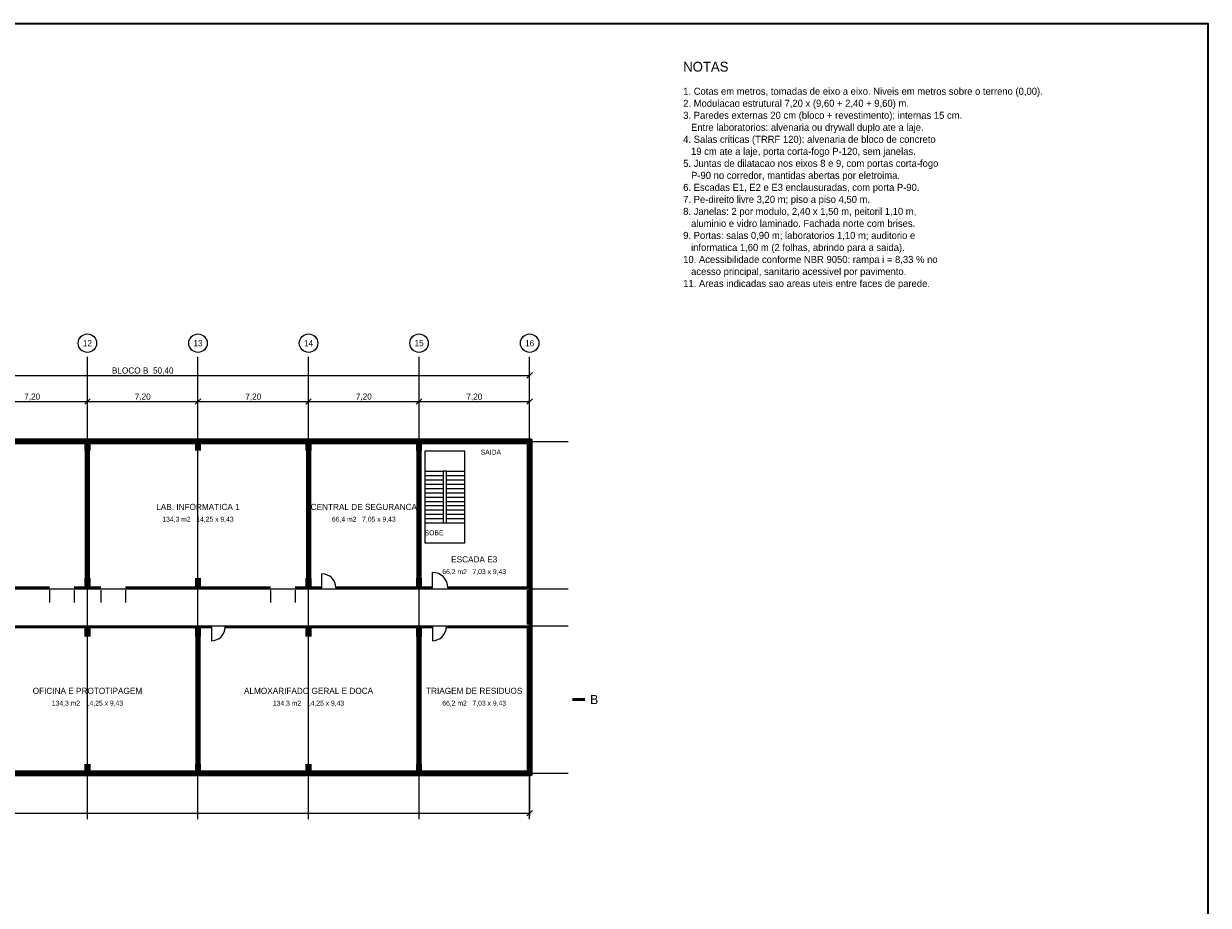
# Model space of a CAD drawing. Header units: metres. Extents: x -12 to 152, y -66 to 49.
# Tile 5 of 5: x 75 to 152, y -9 to 49. Entities that reach past the tile are written whole.
import ezdxf
from ezdxf.enums import TextEntityAlignment as Align

# ---------------------------------------------------------------- set-up
doc = ezdxf.new("R2010")
doc.units = ezdxf.units.M
for name, color, linetype, lineweight, true_color in [('COTA', 8, 'Continuous', 13, 0x6a6a6a), ('EIXO', 8, 'Continuous', 13, 0x6a6a6a), ('ESQUADRIA', 4, 'Continuous', 18, 0x007f9f), ('MOBILIA', 9, 'Continuous', 13, 0xa8a8a8)]:
    doc.layers.add(name, color=color, linetype=linetype, lineweight=lineweight, true_color=true_color)
for name, color, linetype, lineweight in [('FOLHA', 7, 'Continuous', 35), ('NOTA', 7, 'Continuous', 18), ('PAREDE', 7, 'Continuous', 50), ('PILAR', 7, 'Continuous', 35), ('TEXTO', 7, 'Continuous', 18)]:
    doc.layers.add(name, color=color, linetype=linetype, lineweight=lineweight)

msp = doc.modelspace()

# ---------------------------------------------------------------- hatches: boundary and pattern name
at = {"layer": 'PILAR'}
for points in [[(79, 21), (79.4, 21), (79.4, 21.7), (79, 21.7)], [(86.2, 21), (86.6, 21), (86.6, 21.7), (86.2, 21.7)], [(93.4, 21), (93.8, 21), (93.8, 21.7), (93.4, 21.7)], [(100.6, 21), (101, 21), (101, 21.7), (100.6, 21.7)], [(107.8, 21), (108.2, 21), (108.2, 21.7), (107.8, 21.7)], [(79, 12), (79.4, 12), (79.4, 12.7), (79, 12.7)], [(86.2, 12), (86.6, 12), (86.6, 12.7), (86.2, 12.7)], [(93.4, 12), (93.8, 12), (93.8, 12.7), (93.4, 12.7)], [(100.6, 12), (101, 12), (101, 12.7), (100.6, 12.7)], [(107.8, 12), (108.2, 12), (108.2, 12.7), (107.8, 12.7)], [(79, 8.9), (79.4, 8.9), (79.4, 9.6), (79, 9.6)], [(86.2, 8.9), (86.6, 8.9), (86.6, 9.6), (86.2, 9.6)], [(93.4, 8.9), (93.8, 8.9), (93.8, 9.6), (93.4, 9.6)], [(100.6, 8.9), (101, 8.9), (101, 9.6), (100.6, 9.6)], [(107.8, 8.9), (108.2, 8.9), (108.2, 9.6), (107.8, 9.6)], [(79, -0.1), (79.4, -0.1), (79.4, 0.6), (79, 0.6)], [(86.2, -0.1), (86.6, -0.1), (86.6, 0.6), (86.2, 0.6)], [(93.4, -0.1), (93.8, -0.1), (93.8, 0.6), (93.4, 0.6)], [(100.6, -0.1), (101, -0.1), (101, 0.6), (100.6, 0.6)], [(107.8, -0.1), (108.2, -0.1), (108.2, 0.6), (107.8, 0.6)]]:
    msp.add_hatch(color=7, dxfattribs=at).paths.add_polyline_path(points)

# ---------------------------------------------------------------- linework, layer by layer
at = {"layer": 'COTA'}
for p, q in [((57.6, 25.9), (108, 25.9)), ((107.82, 25.72), (108.18, 26.08)), ((108, 21.78), (108, 26.08)), ((72, 24.2), (79.2, 24.2)), ((79.02, 24.02), (79.38, 24.38)), ((79.02, 24.02), (79.38, 24.38)), ((79.2, 21.78), (79.2, 24.38)), ((79.2, 21.78), (79.2, 24.38)), ((79.2, 24.2), (86.4, 24.2)), ((86.22, 24.02), (86.58, 24.38)), ((86.22, 24.02), (86.58, 24.38)), ((86.4, 21.78), (86.4, 24.38)), ((86.4, 21.78), (86.4, 24.38)), ((86.4, 24.2), (93.6, 24.2)), ((93.42, 24.02), (93.78, 24.38)), ((93.42, 24.02), (93.78, 24.38)), ((93.6, 21.78), (93.6, 24.38)), ((93.6, 21.78), (93.6, 24.38)), ((93.6, 24.2), (100.8, 24.2)), ((100.62, 24.02), (100.98, 24.38)), ((100.62, 24.02), (100.98, 24.38)), ((100.8, 21.78), (100.8, 24.38)), ((100.8, 21.78), (100.8, 24.38)), ((100.8, 24.2), (108, 24.2)), ((107.82, 24.02), (108.18, 24.38)), ((108, 21.78), (108, 24.38)), ((108, -0.18), (108, -2.78)), ((0, -2.6), (108, -2.6)), ((107.82, -2.78), (108.18, -2.42))]:
    msp.add_line(p, q, dxfattribs=at)
at = {"layer": 'EIXO'}
for p, q in [((79.2, -3), (79.2, 27.1)), ((86.4, -3), (86.4, 27.1)), ((93.6, -3), (93.6, 27.1)), ((100.8, -3), (100.8, 27.1)), ((108, -3), (108, 27.1)), ((-5.5, 21.6), (110.5, 21.6)), ((-5.5, 12), (110.5, 12)), ((-5.5, 9.6), (110.5, 9.6)), ((-5.5, 0), (110.5, 0))]:
    msp.add_line(p, q, dxfattribs=at)
for centre in [(79.2, 28), (86.4, 28), (93.6, 28), (100.8, 28), (108, 28)]:
    msp.add_circle(centre, 0.6, dxfattribs=at)
at = {"layer": 'ESQUADRIA'}
for p, q in [((76.2, 21.6), (78.6, 21.6)), ((79.8, 21.6), (82.2, 21.6)), ((83.4, 21.6), (85.8, 21.6)), ((87, 21.6), (89.4, 21.6)), ((90.6, 21.6), (93, 21.6)), ((94.2, 21.6), (96.6, 21.6)), ((97.8, 21.6), (100.2, 21.6)), ((101.675, 21.5), (102.675, 21.5)), ((94.475, 12.075), (94.475, 12.975)), ((101.675, 12.075), (101.675, 13.075)), ((76.725, 11.925), (76.725, 11.125)), ((78.325, 11.925), (78.325, 11.125)), ((80.075, 11.925), (80.075, 11.125)), ((81.675, 11.925), (81.675, 11.125)), ((91.125, 11.925), (91.125, 11.125)), ((92.725, 11.925), (92.725, 11.125)), ((87.275, 9.525), (87.275, 8.625)), ((101.675, 9.525), (101.675, 8.625)), ((76.2, 0), (78.6, 0)), ((79.8, 0), (82.2, 0)), ((83.4, 0), (85.8, 0)), ((87, 0), (89.4, 0)), ((90.6, 0), (93, 0)), ((94.2, 0), (96.6, 0)), ((97.8, 0), (100.2, 0)), ((101.4, 0), (103.8, 0)), ((105, 0), (107.4, 0))]:
    msp.add_line(p, q, dxfattribs=at)
for points in [[(76.2, 21.5), (78.6, 21.5), (78.6, 21.7), (76.2, 21.7)], [(79.8, 21.5), (82.2, 21.5), (82.2, 21.7), (79.8, 21.7)], [(83.4, 21.5), (85.8, 21.5), (85.8, 21.7), (83.4, 21.7)], [(87, 21.5), (89.4, 21.5), (89.4, 21.7), (87, 21.7)], [(90.6, 21.5), (93, 21.5), (93, 21.7), (90.6, 21.7)], [(94.2, 21.5), (96.6, 21.5), (96.6, 21.7), (94.2, 21.7)], [(97.8, 21.5), (100.2, 21.5), (100.2, 21.7), (97.8, 21.7)], [(76.2, -0.1), (78.6, -0.1), (78.6, 0.1), (76.2, 0.1)], [(79.8, -0.1), (82.2, -0.1), (82.2, 0.1), (79.8, 0.1)], [(83.4, -0.1), (85.8, -0.1), (85.8, 0.1), (83.4, 0.1)], [(87, -0.1), (89.4, -0.1), (89.4, 0.1), (87, 0.1)], [(90.6, -0.1), (93, -0.1), (93, 0.1), (90.6, 0.1)], [(94.2, -0.1), (96.6, -0.1), (96.6, 0.1), (94.2, 0.1)], [(97.8, -0.1), (100.2, -0.1), (100.2, 0.1), (97.8, 0.1)], [(101.4, -0.1), (103.8, -0.1), (103.8, 0.1), (101.4, 0.1)], [(105, -0.1), (107.4, -0.1), (107.4, 0.1), (105, 0.1)]]:
    msp.add_lwpolyline(points, close=True, dxfattribs=at)
for centre, radius, start, end in [((94.475, 12.075), 0.9, 0, 90), ((101.675, 12.075), 1, 0, 90), ((87.275, 9.525), 0.9, 270, 360), ((101.675, 9.525), 0.9, 270, 360)]:
    msp.add_arc(centre, radius, start, end, dxfattribs=at)
at = {"layer": 'FOLHA'}
msp.add_lwpolyline([(-12, -66), (152.2, -66), (152.2, 48.8), (-12, 48.8)], close=True, dxfattribs=at)
at = {"layer": 'MOBILIA'}
for p, q in [((101.175, 19.66), (102.375, 19.66)), ((101.175, 19.38), (102.375, 19.38)), ((102.575, 19.66), (103.775, 19.66)), ((102.575, 19.38), (103.775, 19.38)), ((101.175, 19.1), (102.375, 19.1)), ((101.175, 18.82), (102.375, 18.82)), ((101.175, 18.54), (102.375, 18.54)), ((102.575, 19.1), (103.775, 19.1)), ((102.575, 18.82), (103.775, 18.82)), ((102.575, 18.54), (103.775, 18.54)), ((101.175, 18.26), (102.375, 18.26)), ((101.175, 17.98), (102.375, 17.98)), ((102.575, 18.26), (103.775, 18.26)), ((102.575, 17.98), (103.775, 17.98)), ((101.175, 17.7), (102.375, 17.7)), ((101.175, 17.42), (102.375, 17.42)), ((101.175, 17.14), (102.375, 17.14)), ((102.575, 17.7), (103.775, 17.7)), ((102.575, 17.42), (103.775, 17.42)), ((102.575, 17.14), (103.775, 17.14)), ((101.175, 16.86), (102.375, 16.86)), ((101.175, 16.58), (102.375, 16.58)), ((101.175, 16.3), (102.375, 16.3)), ((102.575, 16.86), (103.775, 16.86)), ((102.575, 16.58), (103.775, 16.58)), ((102.575, 16.3), (103.775, 16.3))]:
    msp.add_line(p, q, dxfattribs=at)
for points in [[(101.175, 15), (103.775, 15), (103.775, 20.96), (101.175, 20.96)], [(102.375, 16.3), (102.575, 16.3), (102.575, 19.66), (102.375, 19.66)]]:
    msp.add_lwpolyline(points, close=True, dxfattribs=at)
at = {"layer": 'PAREDE'}
for p, q in [((57.675, 21.5), (79.125, 21.5)), ((79.125, 12.075), (79.125, 21.5)), ((79.275, 12.075), (79.275, 21.5)), ((79.275, 21.5), (93.525, 21.5)), ((93.525, 12.075), (93.525, 21.5)), ((93.675, 12.075), (93.675, 21.5)), ((93.675, 21.5), (100.725, 21.5)), ((100.725, 12.075), (100.725, 21.5)), ((100.875, 12.075), (100.875, 21.5)), ((100.875, 21.5), (107.9, 21.5)), ((107.9, 12.075), (107.9, 21.5)), ((60.075, 12.075), (76.725, 12.075)), ((78.325, 12.075), (79.125, 12.075)), ((79.275, 12.075), (80.075, 12.075)), ((81.675, 12.075), (91.125, 12.075)), ((92.725, 12.075), (93.525, 12.075)), ((93.675, 12.075), (94.475, 12.075)), ((95.375, 12.075), (100.725, 12.075)), ((100.875, 12.075), (101.675, 12.075)), ((102.675, 12.075), (107.9, 12.075)), ((107.9, 9.675), (107.9, 11.925)), ((73.975, 9.525), (86.325, 9.525)), ((86.325, 0.1), (86.325, 9.525)), ((86.475, 0.1), (86.475, 9.525)), ((86.475, 9.525), (87.275, 9.525)), ((88.175, 9.525), (100.725, 9.525)), ((100.725, 0.1), (100.725, 9.525)), ((100.875, 0.1), (100.875, 9.525)), ((100.875, 9.525), (101.675, 9.525)), ((102.575, 9.525), (107.9, 9.525)), ((107.9, 0.1), (107.9, 9.525)), ((110.8, 4.8), (111.6, 4.8)), ((72.075, 0.1), (86.325, 0.1)), ((86.475, 0.1), (100.725, 0.1)), ((100.875, 0.1), (107.9, 0.1))]:
    msp.add_line(p, q, dxfattribs=at)
msp.add_lwpolyline([(-0.1, -0.1), (108.1, -0.1), (108.1, 21.7), (-0.1, 21.7)], close=True, dxfattribs=at)

# ---------------------------------------------------------------- texts
at = {"layer": 'COTA'}
for s, p in [('BLOCO B  50,40', (82.8, 26.22)), ('7,20', (75.6, 24.52)), ('7,20', (82.8, 24.52)), ('7,20', (90, 24.52)), ('7,20', (97.2, 24.52)), ('7,20', (104.4, 24.52))]:
    msp.add_text(s, height=0.4, dxfattribs=at).set_placement(p, align=Align.MIDDLE_CENTER)
at = {"layer": 'EIXO'}
for s, p in [('12', (79.2, 28)), ('13', (86.4, 28)), ('14', (93.6, 28)), ('15', (100.8, 28)), ('16', (108, 28))]:
    msp.add_text(s, height=0.4, dxfattribs=at).set_placement(p, align=Align.MIDDLE_CENTER)
at = {"layer": 'MOBILIA'}
for s, p in [('SAIDA', (105.475, 20.9)), ('SOBE', (101.775, 15.65))]:
    msp.add_text(s, height=0.32, dxfattribs=at).set_placement(p, align=Align.MIDDLE_CENTER)
at = {"layer": 'NOTA'}
for s, height, p in [('NOTAS', 0.64, (118, 46)), ('1. Cotas em metros, tomadas de eixo a eixo. Niveis em metros sobre o terreno (0,00).', 0.46, (118, 44.4)), ('2. Modulacao estrutural 7,20 x (9,60 + 2,40 + 9,60) m.', 0.46, (118, 43.618)), ('3. Paredes externas 20 cm (bloco + revestimento); internas 15 cm.', 0.46, (118, 42.836)), ('   Entre laboratorios: alvenaria ou drywall duplo ate a laje.', 0.46, (118, 42.054)), ('4. Salas criticas (TRRF 120): alvenaria de bloco de concreto', 0.46, (118, 41.272)), ('   19 cm ate a laje, porta corta-fogo P-120, sem janelas.', 0.46, (118, 40.49)), ('5. Juntas de dilatacao nos eixos 8 e 9, com portas corta-fogo', 0.46, (118, 39.708)), ('   P-90 no corredor, mantidas abertas por eletroima.', 0.46, (118, 38.926)), ('6. Escadas E1, E2 e E3 enclausuradas, com porta P-90.', 0.46, (118, 38.144)), ('7. Pe-direito livre 3,20 m; piso a piso 4,50 m.', 0.46, (118, 37.362)), ('8. Janelas: 2 por modulo, 2,40 x 1,50 m, peitoril 1,10 m,', 0.46, (118, 36.58)), ('   aluminio e vidro laminado. Fachada norte com brises.', 0.46, (118, 35.798)), ('9. Portas: salas 0,90 m; laboratorios 1,10 m; auditorio e', 0.46, (118, 35.016)), ('   informatica 1,60 m (2 folhas, abrindo para a saida).', 0.46, (118, 34.234)), ('10. Acessibilidade conforme NBR 9050: rampa i = 8,33 % no', 0.46, (118, 33.452)), ('   acesso principal, sanitario acessivel por pavimento.', 0.46, (118, 32.67)), ('11. Areas indicadas sao areas uteis entre faces de parede.', 0.46, (118, 31.888))]:
    msp.add_text(s, height=height, dxfattribs=at).set_placement(p, align=Align.MIDDLE_LEFT)
at = {"layer": 'TEXTO'}
for s, height, p in [('LAB. INFORMATICA 1', 0.4, (86.4, 17.338)), ('CENTRAL DE SEGURANCA', 0.4, (97.2, 17.338)), ('134,3 m2   14,25 x 9,43', 0.32, (86.4, 16.538)), ('66,4 m2   7,05 x 9,43', 0.32, (97.2, 16.538)), ('ESCADA E3', 0.4, (104.388, 13.925)), ('66,2 m2   7,03 x 9,43', 0.32, (104.388, 13.125)), ('OFICINA E PROTOTIPAGEM', 0.4, (79.2, 5.362)), ('ALMOXARIFADO GERAL E DOCA', 0.4, (93.6, 5.362)), ('TRIAGEM DE RESIDUOS', 0.4, (104.388, 5.362)), ('134,3 m2   14,25 x 9,43', 0.32, (79.2, 4.562)), ('134,3 m2   14,25 x 9,43', 0.32, (93.6, 4.562)), ('66,2 m2   7,03 x 9,43', 0.32, (104.388, 4.562)), ('B', 0.6, (112.2, 4.8))]:
    msp.add_text(s, height=height, dxfattribs=at).set_placement(p, align=Align.MIDDLE_CENTER)

doc.saveas('drawing.dxf')
